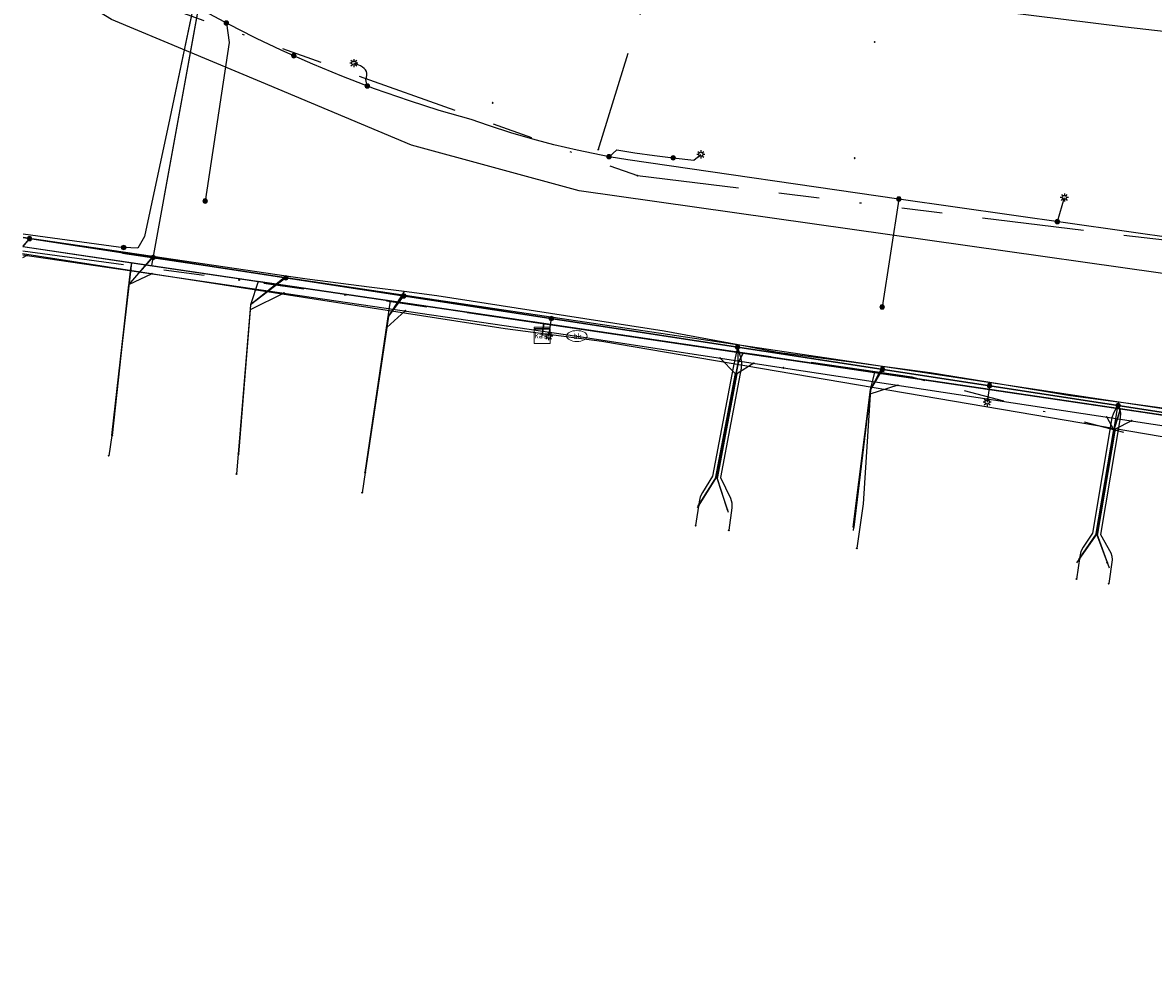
# Model space of a CAD drawing. Header units: metres. Extents: x 253430 to 254090, y 592748 to 593165.
# Tile 6 of 146: x 253433 to 253489, y 592857 to 592904. Entities that reach past the tile are written whole.
import ezdxf
from ezdxf.enums import TextEntityAlignment as Align
from ezdxf.lldxf.tags import DXFTag

# ---------------------------------------------------------------- set-up
doc = ezdxf.new("R2010")
doc.units = ezdxf.units.M
doc.linetypes.add('RI-OVERIG-SO', pattern=[17, 5, -2, 2, -2, 0, -2, 2, -2])
for name, color, linetype in [('B-WE-IE-MEUBILAIR-S', 7, 'Continuous'), ('B-WE-KL-DATA-G', 90, 'KL-DATA-SO'), ('B-WE-KL-DATA_DUCT-G', 90, 'Continuous'), ('B-WE-KL-DATA_HULPSTUK-S', 90, 'Continuous'), ('B-WE-KL-DATA_KABELBED-G', 90, 'Continuous'), ('B-WE-KL-ET_LS-G', 190, 'KL-LS-SO'), ('B-WE-KL-ET_LS_HULPSTUK-S', 190, 'Continuous'), ('B-WE-KL-ET_LS_KABELBED-G', 190, 'Continuous'), ('B-WE-KL-ET_MS-G', 130, 'KL-MS-SO'), ('B-WE-KL-ET_MS_DUCT-G', 130, 'Continuous'), ('B-WE-KL-ET_MS_HULPSTUK-S', 130, 'Continuous'), ('B-WE-KL-ET_MS_KABELBED-G', 130, 'Continuous'), ('B-WE-KL-ET_MS_MANTELBUIS-G', 130, 'Continuous'), ('B-WE-KL-GAS_LD-G', 50, 'KL-GAS_LD-SO'), ('B-WE-KL-WATER-G', 170, 'KL-WATER-SO'), ('B-WE-KL-WATER-S', 170, 'Continuous'), ('B-WE-KL-WATER_HULPSTUK-S', 170, 'Continuous'), ('B-WE-RI-VRIJVERVAL-G', 210, 'RI-OVERIG-SO'), ('B-WE-RI-VRIJVERVAL_HULPSTUK-S', 210, 'Continuous'), ('V-WE-KL-ET_MS_KABELBED-G', 130, 'V-CONTINUOUS-SO')]:
    doc.layers.add(name, color=color, linetype=linetype)
doc.styles.add('NLCS-ISO', font='txt')
doc.styles.get("Standard").update_dxf_attribs({"font": 'simplex.shx'})
tags = doc.linetypes.add('KL-DATA-SO', pattern='A,4,-1,[101,NLCS.SHX,S=0.5,R=0,X=0,Y=0],-1,4,-1,["D",Standard,S=1,R=0,X=-0.25,Y=-0.5],-1.5', length=12.5).pattern_tags.tags
tags[18] = DXFTag(74, 10)
tags = doc.linetypes.add('KL-GAS_LD-SO', pattern='A,4,-1,[69,NLCS.SHX,S=0.5,R=0,X=0,Y=0],-1,4,-1,["L",Standard,S=1,R=0,X=0.25,Y=-0.5],-2', length=13).pattern_tags.tags
tags[18] = DXFTag(74, 10)
tags = doc.linetypes.add('KL-LS-SO', pattern='A,4,-1,[103,NLCS.SHX,S=0.75,R=0,X=0,Y=0],-1,4,-1,["L",Standard,S=1,R=0,X=0,Y=-0.5],-2', length=13).pattern_tags.tags
tags[18] = DXFTag(74, 10)
tags = doc.linetypes.add('KL-MS-SO', pattern='A,4,-1,[103,NLCS.SHX,S=0.75,R=0,X=0,Y=0],-1,4,-1,["M",Standard,S=1,R=0,X=0,Y=-0.5],-2', length=13).pattern_tags.tags
tags[18] = DXFTag(74, 10)
doc.linetypes.add('KL-WATER-SO', pattern='A,7,-0.5,[168,NLCS.SHX,S=0.75,R=0,X=0.75,Y=0],-2', length=9.5)
doc.linetypes.add('V-CONTINUOUS-SO', pattern='A,3.5,[24,NLCS.SHX,S=0.5,R=0,X=0,Y=0],3.5', length=7)

# ---------------------------------------------------------------- blocks, each defined once
blk = doc.blocks.new('SKL-WTB_HULP_OVERIG-SO')
at = {"color": 0, "linetype": 'ByBlock', "lineweight": 18}
for points in [[(-0.14, 0.14), (0.14, -0.14)], [(0.14, 0.14), (-0.14, -0.14)]]:
    blk.add_lwpolyline(points, dxfattribs=at)
at = {"color": 0, "linetype": 'ByBlock', "lineweight": 18, "style": 'NLCS-ISO', "flags": 1}
for tag, p in [('TYPE', (1.5, 0)), ('OMSCHRIJVING', (1.5, -3)), ('LABEL', (1.5, -1.5))]:
    blk.add_attdef(tag, p, '', height=1, dxfattribs=at)
blk = doc.blocks.new('SKL-WATER_BRANDKRAAN_BRANDPUT-SO')
at = {"color": 0, "linetype": 'ByBlock', "lineweight": 18}
blk.add_ellipse((0, 0), major_axis=(2.5, 0), ratio=0.54, dxfattribs=at)
at = {"color": 0, "linetype": 'ByBlock', "lineweight": 18, "style": 'NLCS-ISO'}
blk.add_text('bk', height=1.5, dxfattribs=at).set_placement((0.16, 0), align=Align.MIDDLE_CENTER)
blk = doc.blocks.new('SKL-WTB_HULP_KAST-SO')
at = {"color": 0, "linetype": 'ByBlock', "lineweight": 18}
for points in [[(-2, 2), (2, 2), (2, 1.68), (-2, 1.68)], [(-2, 1.52), (2, 1.52), (2, -2), (-2, -2)]]:
    blk.add_lwpolyline(points, close=True, dxfattribs=at)
at = {"color": 0, "linetype": 'ByBlock', "lineweight": 18, "style": 'NLCS-ISO'}
blk.add_text('kast', height=1.5, dxfattribs=at).set_placement((0, 0), align=Align.MIDDLE_CENTER)
at = {"color": 0, "linetype": 'ByBlock', "lineweight": 18, "style": 'NLCS-ISO', "flags": 1}
for tag, p in [('TYPE', (2.5, 0)), ('OMSCHRIJVING', (2.5, -3)), ('LABEL', (2.5, -1.5))]:
    blk.add_attdef(tag, p, '', height=1, dxfattribs=at)
blk = doc.blocks.new('SKL-WTB_HULP_MOF-SO')
at = {"linetype": 'ByBlock', "lineweight": 18}
h = blk.add_hatch(color=0, dxfattribs=at)
h.dxf.hatch_style = 1
h.paths.add_polyline_path([(-0.5625, 0, 1), (0.5625, 0, 1)])
at = {"color": 0, "linetype": 'ByBlock', "lineweight": 18}
blk.add_circle((0, 0), 0.5625, dxfattribs=at)
at = {"color": 0, "linetype": 'ByBlock', "lineweight": 18, "style": 'NLCS-ISO', "flags": 1}
for tag, p in [('TYPE', (1.5, 0)), ('OMSCHRIJVING', (1.5, -3)), ('LABEL', (1.5, -1.5))]:
    blk.add_attdef(tag, p, '', height=1, dxfattribs=at)
blk = doc.blocks.new('SIE-MEUBILAIR_PAAL_LICHTMAST-SO')
for points in [[(-0.62, 0), (-1, 0)], [(-0.71, 0.71), (-0.44, 0.44)], [(0, 1), (0, 0.62)], [(0.44, 0.44), (0.71, 0.71)], [(1, 0), (0.62, 0)], [(-0.71, -0.71), (-0.44, -0.44)], [(0, -0.62), (0, -1)], [(0.44, -0.44), (0.71, -0.71)]]:
    blk.add_lwpolyline(points)
blk.add_circle((0, 0), 0.5)
blk = doc.blocks.new('SRI-HULP_OVERIG-SO')
at = {"color": 0, "linetype": 'ByBlock', "lineweight": 18}
for points in [[(-0.14, 0.14), (0.14, -0.14)], [(0.14, 0.14), (-0.14, -0.14)]]:
    blk.add_lwpolyline(points, dxfattribs=at)
at = {"color": 0, "linetype": 'ByBlock', "lineweight": 18, "style": 'NLCS-ISO', "flags": 1}
for tag, p in [('TYPE', (1.5, 0)), ('OMSCHRIJVING', (1.5, -3)), ('LABEL', (1.5, -1.5))]:
    blk.add_attdef(tag, p, '', height=1, dxfattribs=at)

msp = doc.modelspace()

# ---------------------------------------------------------------- linework, layer by layer
at = {"layer": 'B-WE-KL-DATA-G'}
for points in [[(253444.41, 592917.399), (253443.991, 592915.59), (253439.787, 592892.37), (253459.083, 592889.516), (253458.995, 592888.941)], [(253433.781, 592893.705), (253433.464, 592893.323)], [(253433.781, 592893.705), (253433.464, 592893.323)], [(253490.669, 592885.194), (253487.822, 592885.582), (253487.324, 592885.65), (253484.975, 592885.97), (253481.52, 592886.531), (253478.065, 592887.093), (253475.735, 592887.407), (253474.319, 592887.598), (253470.573, 592888.103), (253468.629, 592888.466), (253464.988, 592889.147), (253459.4, 592890.016), (253453.812, 592890.885), (253452.204, 592891.091), (253450.625, 592891.293), (253447.44, 592891.702), (253446.413, 592891.853), (253440.842, 592892.672), (253439.849, 592892.818), (253434.243, 592893.642), (253433.781, 592893.705), (253433.476, 592893.747)], [(253490.669, 592885.194), (253487.822, 592885.582), (253487.324, 592885.65), (253484.975, 592885.97), (253481.52, 592886.531), (253478.065, 592887.093), (253475.735, 592887.407), (253474.319, 592887.598), (253470.573, 592888.103), (253468.629, 592888.466), (253464.988, 592889.147), (253459.4, 592890.016), (253453.812, 592890.885), (253452.204, 592891.091), (253450.625, 592891.293), (253447.44, 592891.702), (253446.413, 592891.853), (253440.842, 592892.672), (253439.849, 592892.818), (253434.243, 592893.642), (253433.781, 592893.705), (253433.476, 592893.747)], [(253433.781, 592893.705), (253433.476, 592893.747)], [(253433.781, 592893.705), (253433.476, 592893.747)], [(253439.849, 592892.818), (253434.243, 592893.642), (253433.781, 592893.705)], [(253439.849, 592892.818), (253434.243, 592893.642), (253433.781, 592893.705)], [(253433.463, 592893.305), (253459.083, 592889.516), (253458.995, 592888.941)], [(253433.463, 592893.305), (253459.083, 592889.516), (253458.995, 592888.941)], [(253433.463, 592893.305), (253459.083, 592889.516), (253458.995, 592888.941)], [(253439.849, 592892.818), (253438.652, 592891.432), (253437.83, 592884.009)], [(253439.849, 592892.818), (253438.652, 592891.432), (253437.83, 592884.009)], [(253437.83, 592884.007), (253438.771, 592892.239), (253438.812, 592892.514), (253459.083, 592889.516), (253458.995, 592888.941)], [(253446.413, 592891.853), (253440.842, 592892.672), (253439.849, 592892.818)], [(253446.413, 592891.853), (253440.842, 592892.672), (253439.849, 592892.818)], [(253446.413, 592891.853), (253444.648, 592890.442), (253444.044, 592883.099)], [(253446.413, 592891.853), (253444.648, 592890.442), (253444.044, 592883.099)], [(253452.204, 592891.091), (253450.625, 592891.293), (253447.44, 592891.702), (253446.413, 592891.853)], [(253452.204, 592891.091), (253450.625, 592891.293), (253447.44, 592891.702), (253446.413, 592891.853)], [(253458.995, 592888.941), (253459.083, 592889.516), (253445.028, 592891.595), (253444.648, 592890.441), (253444.044, 592883.099)], [(253452.204, 592891.091), (253451.433, 592889.878), (253450.293, 592882.185)], [(253452.204, 592891.091), (253451.433, 592889.878), (253450.293, 592882.185)], [(253468.629, 592888.466), (253464.988, 592889.147), (253459.4, 592890.016), (253453.812, 592890.885), (253452.204, 592891.091)], [(253468.629, 592888.466), (253464.988, 592889.147), (253459.4, 592890.016), (253453.812, 592890.885), (253452.204, 592891.091)], [(253450.293, 592882.187), (253451.543, 592890.632), (253459.083, 592889.516), (253458.995, 592888.941)], [(253458.995, 592888.941), (253459.083, 592889.516), (253512.158, 592881.664), (253521.199, 592880.333), (253537.69, 592877.915), (253564.351, 592873.798), (253567.067, 592873.396), (253574.646, 592872.291), (253590.242, 592869.929), (253589.31, 592863.965)], [(253458.995, 592888.941), (253459.083, 592889.516), (253512.158, 592881.664), (253521.199, 592880.333), (253537.69, 592877.915), (253564.351, 592873.798), (253567.067, 592873.396), (253574.646, 592872.291), (253583.191, 592870.997), (253582.264, 592865.065)], [(253458.995, 592888.941), (253459.083, 592889.516), (253512.158, 592881.664), (253521.199, 592880.333), (253537.69, 592877.915), (253564.351, 592873.798), (253567.067, 592873.396), (253571.818, 592872.703), (253570.902, 592866.84)], [(253504.118, 592875.342), (253504.944, 592880.849), (253503.912, 592882.589), (253503.817, 592882.899), (253459.083, 592889.516), (253458.995, 592888.941)], [(253492.986, 592876.896), (253493.938, 592883.33), (253494.24, 592884.316), (253459.083, 592889.516), (253458.995, 592888.941)], [(253458.995, 592888.941), (253459.083, 592889.516), (253487.428, 592885.324), (253487.106, 592884.28), (253486.259, 592879.168), (253486.773, 592877.764)], [(253485.411, 592877.955), (253486.259, 592879.168), (253487.106, 592884.28), (253487.428, 592885.324), (253459.083, 592889.516), (253458.995, 592888.941)], [(253474.294, 592879.509), (253475.135, 592886.279), (253475.355, 592887.11), (253459.083, 592889.516), (253458.995, 592888.941)], [(253458.995, 592888.941), (253459.083, 592889.516), (253468.873, 592888.069), (253468.63, 592887.582), (253467.563, 592881.98), (253468.095, 592880.374)], [(253466.679, 592880.567), (253467.563, 592881.98), (253468.63, 592887.582), (253468.873, 592888.069), (253459.083, 592889.516), (253458.995, 592888.941)], [(253467.562, 592881.98), (253468.63, 592887.582), (253468.629, 592888.466)], [(253467.562, 592881.98), (253468.63, 592887.582), (253468.629, 592888.466)], [(253475.735, 592887.407), (253474.319, 592887.598), (253470.573, 592888.103), (253468.629, 592888.466)], [(253475.735, 592887.407), (253474.319, 592887.598), (253470.573, 592888.103), (253468.629, 592888.466)], [(253475.735, 592887.407), (253475.134, 592886.279), (253475.128, 592886.226), (253474.293, 592879.339)], [(253475.735, 592887.407), (253475.134, 592886.279), (253475.128, 592886.226), (253474.293, 592879.339)], [(253487.324, 592885.65), (253484.975, 592885.97), (253481.52, 592886.531), (253478.065, 592887.093), (253475.735, 592887.407)], [(253487.324, 592885.65), (253484.975, 592885.97), (253481.52, 592886.531), (253478.065, 592887.093), (253475.735, 592887.407)], [(253487.324, 592885.65), (253486.26, 592879.168)], [(253487.324, 592885.65), (253486.26, 592879.168)], [(253494.438, 592884.581), (253493.696, 592884.702), (253490.669, 592885.194), (253487.822, 592885.582), (253487.324, 592885.65)], [(253494.438, 592884.581), (253493.696, 592884.702), (253490.669, 592885.194), (253487.822, 592885.582), (253487.324, 592885.65)], [(253467.562, 592881.98), (253466.61, 592880.456)], [(253467.562, 592881.98), (253466.61, 592880.456)], [(253467.562, 592881.98), (253468.142, 592880.234)], [(253467.562, 592881.98), (253468.142, 592880.234)], [(253486.26, 592879.168), (253485.263, 592877.743)], [(253486.26, 592879.168), (253485.263, 592877.743)], [(253486.26, 592879.168), (253486.867, 592877.509)], [(253486.26, 592879.168), (253486.867, 592877.509)]]:
    msp.add_lwpolyline(points, dxfattribs=at)
at = {"layer": 'B-WE-KL-DATA_DUCT-G'}
for points in [[(253433.463, 592893.305), (253458.627, 592889.583)], [(253459.477, 592889.458), (253508.73, 592882.172), (253515.454, 592881.179), (253530.087, 592879.03), (253565.766, 592873.588), (253571.818, 592872.703), (253583.191, 592870.997), (253590.242, 592869.929), (253599.316, 592868.541), (253611.171, 592866.681), (253617.672, 592865.611), (253633.153, 592863.055), (253638.983, 592862.084), (253645.524, 592861.265), (253649.109, 592860.78), (253725.776, 592848.936), (253731.444, 592848.38), (253737.416, 592847.67), (253742.562, 592846.838)]]:
    msp.add_lwpolyline(points, dxfattribs=at)
at = {"layer": 'B-WE-KL-DATA_KABELBED-G'}
for points in [[(253442.211, 592905.758), (253439.787, 592892.37)], [(253611.192, 592868.517), (253610.828, 592866.173), (253581.304, 592870.324), (253543.001, 592876.95), (253514.47, 592879.932), (253509.619, 592880.624), (253505.956, 592881.146), (253461.931, 592888.637), (253457.176, 592889.256), (253433.447, 592892.95)], [(253433.463, 592893.305), (253438.812, 592892.514)], [(253437.83, 592884.007), (253438.812, 592892.514)], [(253438.812, 592892.514), (253439.787, 592892.37)], [(253439.787, 592892.37), (253445.028, 592891.595)], [(253445.028, 592891.595), (253444.648, 592890.441), (253444.044, 592883.099)], [(253445.028, 592891.595), (253451.543, 592890.632)], [(253450.293, 592882.187), (253451.543, 592890.632)], [(253451.543, 592890.632), (253458.627, 592889.583)], [(253458.627, 592889.583), (253459.083, 592889.516)], [(253458.995, 592888.941), (253459.083, 592889.516)], [(253459.083, 592889.516), (253459.477, 592889.458)], [(253459.477, 592889.458), (253468.873, 592888.069)], [(253467.563, 592881.98), (253468.63, 592887.582), (253468.873, 592888.069)], [(253468.873, 592888.069), (253475.355, 592887.11)], [(253474.294, 592879.509), (253475.135, 592886.279), (253475.355, 592887.11)], [(253475.355, 592887.11), (253487.428, 592885.324)], [(253486.259, 592879.168), (253487.106, 592884.28), (253487.428, 592885.324)], [(253487.428, 592885.324), (253494.24, 592884.316)], [(253466.679, 592880.567), (253467.563, 592881.98)], [(253467.563, 592881.98), (253468.095, 592880.374)], [(253485.411, 592877.955), (253486.259, 592879.168)], [(253486.259, 592879.168), (253486.773, 592877.764)]]:
    msp.add_lwpolyline(points, dxfattribs=at)
at = {"layer": 'B-WE-KL-ET_LS-G'}
for points in [[(253446.785, 592902.697), (253446.168, 592902.97), (253444.95, 592903.549), (253444.078, 592903.986), (253443.396, 592904.342), (253442.627, 592904.757), (253441.755, 592905.24), (253440.057, 592906.205), (253439.253, 592906.657), (253438.42, 592907.169), (253436.621, 592908.327), (253433.973, 592910.174)], [(253443.466, 592904.306), (253443.611, 592903.355), (253442.422, 592895.546)], [(253501.456, 592892.091), (253476.531, 592895.646), (253463.206, 592897.575), (253462.282, 592897.731), (253460.711, 592898.048), (253459.561, 592898.316), (253458.72, 592898.537), (253457.505, 592898.891), (253456.359, 592899.259), (253455.502, 592899.553), (253453.923, 592900.011), (253452.473, 592900.474), (253450.75, 592901.072), (253449.145, 592901.692), (253447.721, 592902.283), (253446.785, 592902.697)], [(253450.393, 592901.21), (253450.329, 592901.522), (253450.364, 592901.634), (253450.379, 592901.739), (253450.375, 592901.835), (253450.35, 592901.923), (253450.306, 592902.003), (253450.241, 592902.075), (253450.157, 592902.138), (253450.053, 592902.194), (253449.735, 592902.337)], [(253462.282, 592897.731), (253462.663, 592898.067), (253463.544, 592897.926), (253464.514, 592897.788), (253465.434, 592897.675)], [(253465.434, 592897.675), (253466.449, 592897.552), (253466.796, 592897.846)], [(253484.328, 592894.534), (253484.67, 592895.725)], [(253476.531, 592895.646), (253475.712, 592890.334)], [(253433.787, 592893.701), (253433.463, 592893.314)], [(253531.157, 592878.118), (253531.259, 592878.776), (253514.938, 592881.12), (253509.247, 592882.051), (253506.529, 592882.545), (253433.476, 592893.748)], [(253433.476, 592893.748), (253506.529, 592882.545)], [(253439.855, 592892.77), (253438.652, 592891.432), (253437.83, 592884.009), (253437.68, 592883.021)], [(253446.389, 592891.768), (253444.648, 592890.441), (253443.963, 592882.116)], [(253452.179, 592890.88), (253451.433, 592889.878), (253450.293, 592882.185), (253450.144, 592881.197)], [(253459.44, 592889.767), (253459.313, 592888.896)], [(253468.601, 592888.362), (253468.484, 592887.841), (253468.382, 592887.351), (253467.367, 592882.017), (253466.872, 592881.216), (253466.765, 592880.995), (253466.706, 592880.756), (253466.541, 592879.578)], [(253468.601, 592888.362), (253468.762, 592887.807), (253468.802, 592887.566), (253468.784, 592887.321), (253467.759, 592881.943), (253468.251, 592880.932), (253468.325, 592880.702), (253468.326, 592880.46), (253468.17, 592879.348)], [(253475.727, 592887.269), (253475.135, 592886.279), (253474.771, 592880.646), (253474.464, 592878.465)], [(253480.991, 592886.462), (253480.874, 592885.657)], [(253487.316, 592885.492), (253487.199, 592885.33), (253487.079, 592885.116), (253487.011, 592884.881), (253486.062, 592879.201), (253485.6, 592878.518), (253485.487, 592878.301), (253485.426, 592878.063), (253485.269, 592876.949)], [(253487.316, 592885.492), (253487.366, 592885.366), (253487.425, 592885.13), (253487.417, 592884.887), (253486.456, 592879.135), (253486.952, 592878.241), (253487.013, 592878.076), (253487.016, 592877.899), (253486.85, 592876.727)]]:
    msp.add_lwpolyline(points, dxfattribs=at)
at = {"layer": 'B-WE-KL-ET_LS_KABELBED-G'}
for points in [[(253446.785, 592902.697), (253446.168, 592902.97), (253444.95, 592903.549), (253444.078, 592903.986), (253443.396, 592904.342), (253442.627, 592904.757), (253441.755, 592905.24), (253440.057, 592906.205), (253439.253, 592906.657), (253438.42, 592907.169), (253436.621, 592908.327), (253433.973, 592910.174)], [(253501.456, 592892.091), (253476.531, 592895.646), (253463.206, 592897.575), (253462.282, 592897.731), (253460.711, 592898.048), (253459.561, 592898.316), (253458.72, 592898.537), (253457.505, 592898.891), (253456.359, 592899.259), (253455.502, 592899.553), (253453.923, 592900.011), (253452.473, 592900.474), (253450.75, 592901.072), (253449.145, 592901.692), (253447.721, 592902.283), (253446.785, 592902.697)], [(253433.476, 592893.748), (253506.529, 592882.545)]]:
    msp.add_lwpolyline(points, dxfattribs=at)
at = {"layer": 'B-WE-KL-ET_MS-G'}
for points in [[(253495.819, 592990.28), (253497.084, 592990.001), (253495.718, 592984.173), (253495.485, 592983.2), (253495.1, 592979.001), (253496.71, 592973.952), (253499.947, 592967.553), (253503.397, 592960.704), (253504.969, 592955.684), (253504.501, 592951.461), (253502.37, 592947.271), (253497.865, 592943.386), (253492.5, 592940.973), (253475.148, 592935.745), (253462.127, 592931.467), (253454.157, 592928.974), (253450.391, 592927.164), (253449.481, 592926.039), (253448.261, 592921.041), (253443.643, 592913.693), (253440.686, 592899.626), (253439.44, 592893.799), (253439.113, 592893.224), (253438.417, 592893.263)], [(253495.819, 592990.28), (253497.084, 592990.001), (253495.718, 592984.173), (253495.485, 592983.2), (253495.1, 592979.001), (253496.71, 592973.952), (253499.947, 592967.553), (253503.397, 592960.704), (253504.969, 592955.684), (253504.501, 592951.461), (253502.37, 592947.271), (253497.865, 592943.386), (253492.5, 592940.973), (253475.148, 592935.745), (253462.127, 592931.467), (253454.157, 592928.974), (253450.391, 592927.164), (253449.481, 592926.039), (253448.261, 592921.041), (253443.643, 592913.693), (253440.686, 592899.626), (253439.44, 592893.799), (253439.113, 592893.224), (253438.417, 592893.263)], [(253495.819, 592990.28), (253497.084, 592990.001), (253495.718, 592984.173), (253495.485, 592983.2), (253495.1, 592979.001), (253496.71, 592973.952), (253499.947, 592967.553), (253503.397, 592960.704), (253504.969, 592955.684), (253504.501, 592951.461), (253502.37, 592947.271), (253497.865, 592943.386), (253492.5, 592940.973), (253475.148, 592935.745), (253462.127, 592931.467), (253454.157, 592928.974), (253450.391, 592927.164), (253449.481, 592926.039), (253448.261, 592921.041), (253443.643, 592913.693), (253440.686, 592899.626), (253439.44, 592893.799), (253439.113, 592893.224), (253438.417, 592893.263)], [(253438.417, 592893.263), (253438.168, 592893.277), (253433.482, 592893.915)], [(253438.417, 592893.263), (253438.168, 592893.277), (253433.482, 592893.915)], [(253438.417, 592893.263), (253438.168, 592893.277), (253433.482, 592893.915)]]:
    msp.add_lwpolyline(points, dxfattribs=at)
at = {"layer": 'B-WE-KL-ET_MS_DUCT-G'}
msp.add_lwpolyline([(253441.865, 592905.234), (253440.686, 592899.626)], dxfattribs=at)
at = {"layer": 'B-WE-KL-ET_MS_KABELBED-G'}
for points in [[(253441.865, 592905.234), (253440.686, 592899.626)], [(253440.686, 592899.626), (253439.44, 592893.799), (253439.113, 592893.224), (253438.417, 592893.263)], [(253438.417, 592893.263), (253438.168, 592893.277), (253433.482, 592893.915)]]:
    msp.add_lwpolyline(points, dxfattribs=at)
at = {"layer": 'B-WE-KL-ET_MS_MANTELBUIS-G'}
msp.add_lwpolyline([(253441.865, 592905.234), (253440.686, 592899.626)], dxfattribs=at)
at = {"layer": 'B-WE-KL-GAS_LD-G'}
msp.add_lwpolyline([(253434.321, 592921.71), (253441.858, 592915.92), (253450.286, 592911.628), (253458.696, 592908.329), (253466.201, 592906.794), (253487.676, 592904.119), (253507.376, 592901.862), (253509.548, 592900.215), (253511.75, 592899.948)], dxfattribs=at)
at = {"layer": 'B-WE-KL-WATER-G'}
for points in [[(253508.489, 592889.296), (253460.81, 592896.057), (253452.562, 592898.299), (253445.186, 592901.392), (253437.81, 592904.486), (253433.874, 592906.913)], [(253433.661, 592892.876), (253433.447, 592892.757)], [(253433.451, 592892.907), (253460.703, 592888.906)], [(253439.799, 592891.975), (253438.652, 592891.432), (253437.856, 592884.009)], [(253446.293, 592891.022), (253444.628, 592890.202), (253444.062, 592883.103)], [(253452.265, 592890.145), (253451.35, 592889.32), (253450.294, 592882.191)], [(253460.703, 592888.906), (253470.855, 592887.343)], [(253467.742, 592887.822), (253468.482, 592887.059), (253467.499, 592881.878), (253466.681, 592880.57)], [(253469.408, 592887.566), (253468.558, 592887.04), (253467.591, 592881.894), (253468.096, 592880.373)], [(253470.855, 592887.343), (253502.807, 592882.475)], [(253476.486, 592886.485), (253475.105, 592886.039), (253474.313, 592879.506)], [(253486.753, 592884.921), (253487.09, 592884.312), (253486.21, 592879.097), (253485.411, 592877.955)], [(253487.98, 592884.734), (253487.162, 592884.324), (253486.288, 592879.09), (253486.773, 592877.765)]]:
    msp.add_lwpolyline(points, dxfattribs=at)
at = {"layer": 'B-WE-RI-VRIJVERVAL-G'}
for points in [[(253433.891, 592907.464), (253463.68, 592896.8)], [(253461.74, 592898.05), (253463.83, 592904.77)], [(253463.68, 592896.8), (253512.83, 592890.79)], [(253433.457, 592893.092), (253444.1, 592891.67)], [(253477.17, 592886.88), (253444.1, 592891.67)], [(253510.92, 592878.1), (253477.17, 592886.88)]]:
    msp.add_lwpolyline(points, dxfattribs=at)
at = {"layer": 'V-WE-KL-ET_MS_KABELBED-G'}
msp.add_lwpolyline([(253508.89, 592882.402), (253474.535, 592887.595), (253438.352, 592892.969)], dxfattribs=at)

# ---------------------------------------------------------------- block references
at = {"layer": 'B-WE-IE-MEUBILAIR-S', "xscale": 0.2, "yscale": 0.2, "zscale": 0.2}
for p in [(253449.735, 592902.337), (253466.796, 592897.846), (253484.67, 592895.725), (253459.313, 592888.896), (253480.874, 592885.657)]:
    msp.add_blockref('SIE-MEUBILAIR_PAAL_LICHTMAST-SO', p, dxfattribs=at)
at = {"layer": 'B-WE-KL-DATA_HULPSTUK-S', "xscale": 0.2, "yscale": 0.2, "zscale": 0.2}
msp.add_blockref('SKL-WTB_HULP_KAST-SO', (253458.995, 592888.941), dxfattribs=at)
at = {"layer": 'B-WE-KL-ET_LS_HULPSTUK-S', "xscale": 0.2, "yscale": 0.2, "zscale": 0.2}
for name, p in [('SKL-WTB_HULP_MOF-SO', (253443.466, 592904.306)), ('SKL-WTB_HULP_MOF-SO', (253446.785, 592902.697)), ('SKL-WTB_HULP_MOF-SO', (253450.393, 592901.21)), ('SKL-WTB_HULP_MOF-SO', (253462.282, 592897.731)), ('SKL-WTB_HULP_MOF-SO', (253465.434, 592897.675)), ('SKL-WTB_HULP_MOF-SO', (253476.531, 592895.646)), ('SKL-WTB_HULP_MOF-SO', (253442.422, 592895.546)), ('SKL-WTB_HULP_MOF-SO', (253484.328, 592894.534)), ('SKL-WTB_HULP_MOF-SO', (253433.787, 592893.701)), ('SKL-WTB_HULP_MOF-SO', (253439.855, 592892.77)), ('SKL-WTB_HULP_MOF-SO', (253446.389, 592891.768)), ('SKL-WTB_HULP_MOF-SO', (253452.179, 592890.88)), ('SKL-WTB_HULP_MOF-SO', (253475.712, 592890.334)), ('SKL-WTB_HULP_MOF-SO', (253459.44, 592889.767)), ('SKL-WTB_HULP_MOF-SO', (253468.601, 592888.362)), ('SKL-WTB_HULP_MOF-SO', (253475.727, 592887.269)), ('SKL-WTB_HULP_MOF-SO', (253480.991, 592886.462)), ('SKL-WTB_HULP_MOF-SO', (253487.316, 592885.492)), ('SKL-WTB_HULP_OVERIG-SO', (253437.68, 592883.021)), ('SKL-WTB_HULP_OVERIG-SO', (253443.963, 592882.116)), ('SKL-WTB_HULP_OVERIG-SO', (253450.144, 592881.197)), ('SKL-WTB_HULP_OVERIG-SO', (253466.541, 592879.578)), ('SKL-WTB_HULP_OVERIG-SO', (253468.17, 592879.348)), ('SKL-WTB_HULP_OVERIG-SO', (253474.464, 592878.465)), ('SKL-WTB_HULP_OVERIG-SO', (253485.269, 592876.949)), ('SKL-WTB_HULP_OVERIG-SO', (253486.85, 592876.727))]:
    msp.add_blockref(name, p, dxfattribs=at)
at = {"layer": 'B-WE-KL-ET_MS_HULPSTUK-S', "xscale": 0.2, "yscale": 0.2, "zscale": 0.2}
msp.add_blockref('SKL-WTB_HULP_MOF-SO', (253438.417, 592893.263), dxfattribs=at)
msp.add_blockref('SKL-WTB_HULP_MOF-SO', (253438.417, 592893.263), dxfattribs=at)
msp.add_blockref('SKL-WTB_HULP_MOF-SO', (253438.417, 592893.263), dxfattribs=at)
at = {"layer": 'B-WE-KL-WATER-S', "xscale": 0.2, "yscale": 0.2, "zscale": 0.2}
msp.add_blockref('SKL-WATER_BRANDKRAAN_BRANDPUT-SO', (253460.703, 592888.906), dxfattribs=at)
at = {"layer": 'B-WE-KL-WATER_HULPSTUK-S', "xscale": 0.2, "yscale": 0.2, "zscale": 0.2}
for p in [(253433.661, 592892.876), (253439.799, 592891.975), (253446.293, 592891.022), (253452.265, 592890.145), (253467.742, 592887.822), (253469.408, 592887.566), (253470.855, 592887.343), (253476.486, 592886.485), (253486.753, 592884.921), (253487.98, 592884.734), (253437.856, 592884.009), (253444.062, 592883.103), (253450.294, 592882.191), (253466.681, 592880.57), (253468.096, 592880.373), (253474.313, 592879.506), (253485.411, 592877.955), (253486.773, 592877.765)]:
    msp.add_blockref('SKL-WTB_HULP_OVERIG-SO', p, dxfattribs=at)
at = {"layer": 'B-WE-RI-VRIJVERVAL_HULPSTUK-S', "xscale": 0.2, "yscale": 0.2, "zscale": 0.2}
for p in [(253475.346, 592903.374), (253456.556, 592900.38), (253461.756, 592898.094), (253474.359, 592897.661), (253463.68, 592896.8), (253444.095, 592891.673), (253477.173, 592886.878)]:
    msp.add_blockref('SRI-HULP_OVERIG-SO', p, dxfattribs=at)

doc.saveas('drawing.dxf')
